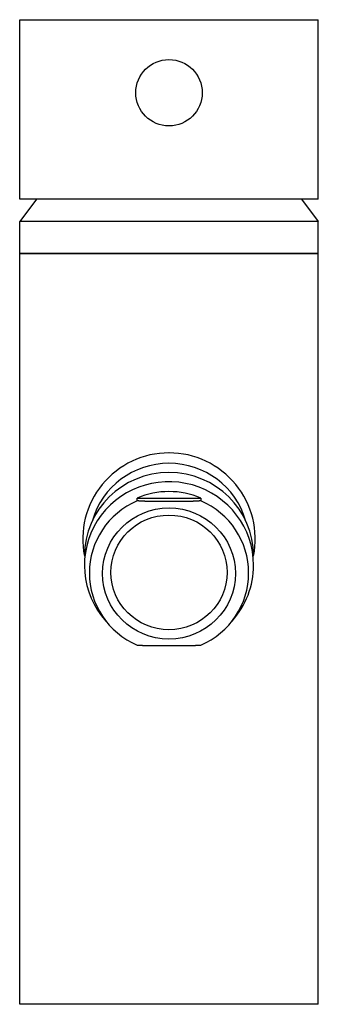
# Model space of a CAD drawing. Header units: millimetres. Extents: x -0.022 to 0.022, y 0 to 0.148.
import ezdxf

# ---------------------------------------------------------------- set-up
doc = ezdxf.new("R2010")
doc.units = ezdxf.units.MM
doc.layers.add('BLOCKS', color=3, linetype='Continuous')

msp = doc.modelspace()

# ---------------------------------------------------------------- linework, layer by layer
at = {"layer": 'BLOCKS'}
for p, q in [((-0.0225, 0.1482), (0, 0.1482)), ((-0.0225, 0.1212), (-0.0225, 0.1482)), ((0, 0.1482), (0.0225, 0.1482)), ((0.0225, 0.1212), (0.0225, 0.1482)), ((-0.01997, 0.1212), (-0.0225, 0.11782)), ((0.0225, 0.1212), (-0.0225, 0.1212)), ((0.01997, 0.1212), (0.0225, 0.11782)), ((-0.0225, 0.113), (-0.0225, 0.11782)), ((0.0225, 0.11782), (-0.0225, 0.11782)), ((0.0225, 0.113), (0.0225, 0.11782)), ((-0.0225, 0.113), (0, 0.113)), ((0.0225, 0.113), (-0.0225, 0.113)), ((-0.0225, 0), (-0.0225, 0.113)), ((0, 0.113), (0.0225, 0.113)), ((0.0225, 0), (0.0225, 0.113)), ((-0.0048, 0.07577), (-0.0048, 0.07619)), ((-0.0048, 0.07619), (0.0048, 0.07619)), ((0.00335, 0.07569), (-0.00335, 0.07569)), ((0.0048, 0.07619), (0.0048, 0.07577)), ((-0.00335, 0.05399), (0.00335, 0.05399)), ((0, 0), (-0.0225, 0)), ((0.0225, 0), (0, 0))]:
    msp.add_line(p, q, dxfattribs=at)
msp.add_circle((0, 0.1372), 0.005, dxfattribs=at)
for start, end in [(90, 191.2547), (348.7453, 90)]:
    msp.add_arc((0, 0.07), 0.013, start, end, dxfattribs=at)
for centre, major_axis, start_param, end_param in [((0, 0.06748), (-0.01275, 0), 3.141593, 6.283185), ((0, 0.06959), (0.012, 0), 0.275714, 2.865879), ((0, 0.06608), (-0.01275, 0), 3.141593, 7.013852), ((0, 0.06534), (-0.012, 0), 4.301251, 5.123527), ((0, 0.06492), (0.012, 0), 1.981934, 4.301251), ((0, 0.06492), (0.012, 0), 5.123527, 7.442844), ((0, 0.06608), (-0.01275, 0), 2.410926, 3.141593)]:
    msp.add_ellipse(centre, major_axis=major_axis, ratio=0.986286, start_param=start_param, end_param=end_param, dxfattribs=at)
for centre, major_axis in [((0, 0.06484), (-0.01, 0)), ((0, 0.06501), (-0.00875, 0))]:
    msp.add_ellipse(centre, major_axis=major_axis, ratio=0.986286, dxfattribs=at)
for points, weights in [([(-0.00335, 0.07569), (-0.00406, 0.07573), (-0.0048, 0.07577)], [1, 1.00734377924, 1.01092215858]), ([(0.0048, 0.07577), (0.00406, 0.07573), (0.00335, 0.07569)], [1.01092215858, 1.00734377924, 1]), ([(-0.0048, 0.05408), (-0.00406, 0.05403), (-0.00335, 0.05399)], [1.01092215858, 1.00734377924, 1]), ([(0.00335, 0.05399), (0.00406, 0.05403), (0.0048, 0.05408)], [1, 1.00734377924, 1.01092215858])]:
    msp.add_rational_spline(points, weights, degree=2, dxfattribs=at)

doc.saveas('drawing.dxf')
